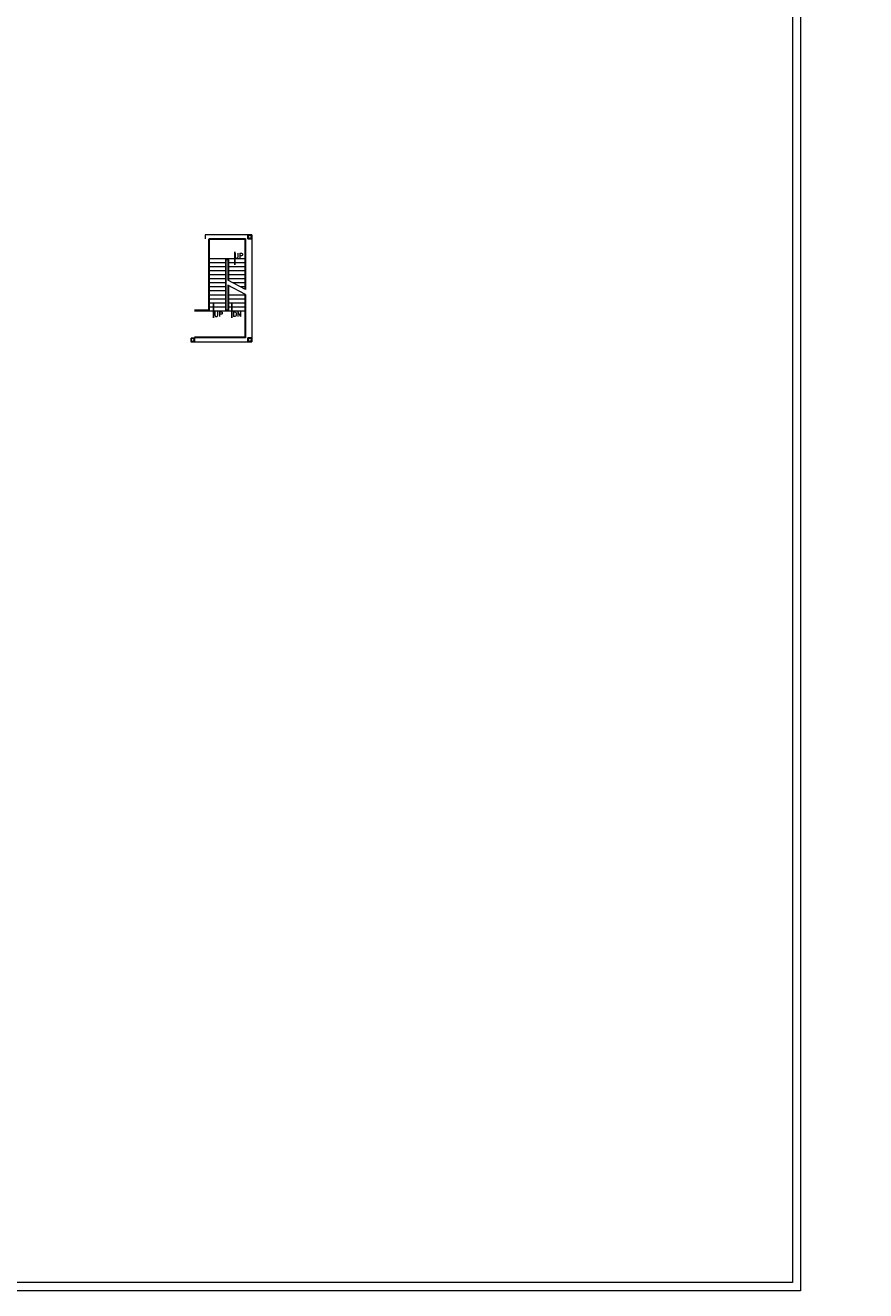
# Model space of a CAD drawing. Header units: inches. Extents: x 0 to 1544102, y 0 to 23144100.
# Tile 170 of 203: x 723861 to 776112, y 88595 to 167230. Entities that reach past the tile are written whole.
import ezdxf

# ---------------------------------------------------------------- set-up
doc = ezdxf.new("R2010")
doc.units = ezdxf.units.IN
doc.header["$LTSCALE"] = 1800
doc.header["$MEASUREMENT"] = 0
doc.linetypes.add('CENTER', pattern=[2, 1.25, -0.25, 0.25, -0.25])
for name, color, linetype, lineweight in [('A-DOOR', 31, 'Continuous', 9), ('LEADER', 4, 'Continuous', 15), ('OPENING EO', 2, 'Continuous', 18), ('RAIN WATER', 6, 'Continuous', 18), ('STAIR', 2, 'Continuous', 15), ('TEXT', 3, 'Continuous', 18), ('WALL', 6, 'Continuous', 18)]:
    doc.layers.add(name, color=color, linetype=linetype, lineweight=lineweight)
doc.layers.add('COL', color=1, linetype='Continuous')
doc.styles.add('ROMANC', font='ROMANC.SHX')
doc.styles.add('ROMANS', font='romans.shx')
doc.linetypes.add('FENCELINE1', pattern='A,0.25,-0.1,[133,ltypeshp.shx,S=0.1,R=0,X=-0.1,Y=0],-0.1,1', length=1.45)
doc.dimstyles.new('270-TA-100', dxfattribs={"dimscale": 150, "dimtxt": 400, "dimasz": 2, "dimexe": 0.75, "dimexo": 1, "dimgap": 1, "dimtad": 1, "dimdec": 0, "dimzin": 12, "dimdsep": 46, "dimtxsty": 'ROMANS', "dimcen": 0, "dimclrd": 256, "dimclre": 256, "dimclrt": 6, "dimadec": 1, "dimazin": 3, "dimtfac": 1, "dimtdec": 0, "dimtix": 1, "dimtmove": 2, "dimatfit": 0, "dimfxl": 1.25, "dimarcsym": 2})

# ---------------------------------------------------------------- blocks, each defined once
blk = doc.blocks.new('Stub column')
at = {"layer": 'COL', "linetype": 'ByBlock'}
for p, q in [((-108, 90), (-108, -90)), ((-108, 90), (-100, 90)), ((-108, 90), (-100, 90)), ((-108, 90), (-108, -90)), ((-25, 100), (-100, 100)), ((-100, 100), (-100, -100)), ((-100, 100), (-100, -100)), ((-25, 100), (-100, 100)), ((90, 108), (-90, 108)), ((-90, 100), (-90, 108)), ((-90, 100), (-90, 108)), ((-25, 100), (100, 100)), ((90, 100), (90, 108)), ((100, 100), (100, -100)), ((108, 90), (100, 90)), ((108, 90), (108, -90)), ((-108, -90), (-100, -90)), ((-108, -90), (-100, -90)), ((-100, -100), (-25, -100)), ((-100, -100), (-25, -100)), ((-90, -100), (-90, -108)), ((-90, -100), (-90, -108)), ((90, -108), (-90, -108)), ((100, -100), (-25, -100)), ((90, -100), (90, -108)), ((108, -90), (100, -90))]:
    blk.add_line(p, q, dxfattribs=at)
for points in [[(-25, -100), (-25, -97, 0.401544), (-31, -91), (-88, -88, -0.401544), (-94, -82), (-94, 82, -0.401544), (-88, 88), (-31, 91, 0.401544), (-25, 97), (-25, 100)], [(-25, -100), (-25, -97, 0.401544), (-31, -91), (-88, -88, -0.401544), (-94, -82), (-94, 82, -0.401544), (-88, 88), (-31, 91, 0.401544), (-25, 97), (-25, 100)], [(25, -100), (25, -97, -0.401544), (31, -91), (88, -88, 0.401544), (94, -82), (94, 82, 0.401544), (88, 88), (31, 91, -0.401544), (25, 97), (25, 100)]]:
    blk.add_lwpolyline(points, format="xyb", dxfattribs=at)

msp = doc.modelspace()

# ---------------------------------------------------------------- linework, layer by layer
at = {"layer": 'A-DOOR'}
for points in [[(430964.61, 295794.51), (772061.32, 295794.51), (772061.32, 88594.63), (430964.61, 88594.63)], [(431464.61, 295294.51), (771561.32, 295294.51), (771561.32, 89094.63), (431464.61, 89094.63)]]:
    msp.add_lwpolyline(points, close=True, dxfattribs=at)
at = {"layer": 'COL'}
for points in [[(737706.79, 154199.89), (737936.79, 154199.89), (737936.79, 153969.89), (737706.79, 153969.89)], [(737706.79, 147799.89), (737936.79, 147799.89), (737936.79, 147569.89), (737706.79, 147569.89)]]:
    msp.add_lwpolyline(points, close=True, dxfattribs=at)
at = {"layer": 'RAIN WATER'}
for p, q in [((735046.79, 154199.89), (735046.79, 153969.89)), ((737936.79, 154199.89), (735046.79, 154199.89))]:
    msp.add_line(p, q, dxfattribs=at)
at = {"layer": 'STAIR', "linetype": 'FENCELINE1', "ltscale": 0.25}
for p, q in [((735251.79, 153969.89), (735251.79, 149519.89)), ((737551.79, 153969.89), (735301.79, 153969.89)), ((737551.79, 153969.89), (737551.79, 150814.3)), ((737551.79, 150510.99), (737551.79, 147799.89)), ((735251.79, 149519.89), (734386.79, 149519.89)), ((737551.79, 147799.89), (734386.79, 147799.89))]:
    msp.add_line(p, q, dxfattribs=at)
at = {"layer": 'STAIR'}
for p, q in [((735301.79, 153919.89), (735301.79, 149469.89)), ((737501.79, 153919.89), (735301.79, 153919.89)), ((737501.79, 153919.89), (737501.79, 150840.44)), ((737501.79, 152719.89), (735301.79, 152719.89)), ((736301.79, 152719.89), (736301.79, 149469.89)), ((736501.79, 152719.89), (736501.79, 151363.13)), ((736301.79, 152469.89), (735301.79, 152469.89)), ((736301.79, 152219.89), (735301.79, 152219.89)), ((736301.79, 151969.89), (735301.79, 151969.89)), ((737501.79, 152469.89), (736501.79, 152469.89)), ((737501.79, 152219.89), (736501.79, 152219.89)), ((737501.79, 151969.89), (736501.79, 151969.89)), ((736301.79, 151719.89), (735301.79, 151719.89)), ((736301.79, 151469.89), (735301.79, 151469.89)), ((736301.79, 151219.89), (735301.79, 151219.89)), ((737551.79, 150814.3), (736451.79, 151389.26)), ((737551.79, 150510.99), (736451.79, 151085.95)), ((737501.79, 151719.89), (736501.79, 151719.89)), ((737501.79, 151469.89), (736501.79, 151469.89)), ((736501.79, 151059.82), (736501.79, 149469.89)), ((737501.79, 151219.89), (736775.83, 151219.89)), ((736301.79, 150969.89), (735301.79, 150969.89)), ((736301.79, 150719.89), (735301.79, 150719.89)), ((736301.79, 150469.89), (735301.79, 150469.89)), ((736301.79, 150219.89), (735301.79, 150219.89)), ((737501.79, 150469.89), (736501.79, 150469.89)), ((737501.79, 150219.89), (736501.79, 150219.89)), ((737501.79, 150969.89), (737254.13, 150969.89)), ((737501.79, 150537.13), (737501.79, 147849.89)), ((736301.79, 149469.89), (734386.79, 149469.89)), ((736301.79, 149969.89), (735301.79, 149969.89)), ((736301.79, 149719.89), (735301.79, 149719.89)), ((737501.79, 149469.89), (736301.79, 149469.89)), ((737501.79, 149969.89), (736501.79, 149969.89)), ((737501.79, 149719.89), (736501.79, 149719.89)), ((737501.79, 147849.89), (734386.79, 147849.89))]:
    msp.add_line(p, q, dxfattribs=at)
at = {"layer": 'STAIR', "linetype": 'FENCELINE1', "ltscale": 0.25}
msp.add_lwpolyline([(736451.79, 151085.95), (736451.79, 149519.89), (736351.79, 149519.89), (736351.79, 152669.89), (736451.79, 152669.89), (736451.79, 151389.26)], dxfattribs=at)
at = {"layer": 'WALL'}
msp.add_line((737936.79, 154114.89), (737936.79, 147799.89), dxfattribs=at)
at = {"layer": 'WALL', "flags": 128}
msp.add_lwpolyline([(734156.79, 147569.89), (737706.79, 147569.89)], dxfattribs=at)

# ---------------------------------------------------------------- block references
at = {"layer": 'COL', "xscale": -1, "rotation": 180}
for p in [(737821.8, 154084.89), (734271.79, 147684.89), (737821.8, 147684.89)]:
    msp.add_blockref('Stub column', p, dxfattribs=at)

# ---------------------------------------------------------------- texts
at = {"layer": 'OPENING EO', "color": 3, "char_height": 300, "attachment_point": 1, "style": 'ROMANS'}
for s, insert, width in [('\\pi804.11;4 NOS 1800x700 \\P\\pi311.26;FLOOR CUTOUT (TYP.) ', (603599.45, 153456.06), 5565.3721), ('\\pi338.39;150 MM HEIGHT \\P\\pi995.54;RCC KERB', (596408.87, 113306.79), 4262.5), ('\\pi338.39;150 MM HEIGHT \\P\\pi995.54;RCC KERB', (472091, 113106.79), 4262.5), ('\\pi152.68;4 NOS 1500x700 \\P\\pi452.68;FLOOR CUTOUT \\P\\pi1524.1;(TYP.) ', (481015.33, 108744.71), 4262.5), ('\\pi152.68;4 NOS 1500x700 \\P\\pi452.68;FLOOR CUTOUT \\P\\pi1524.1;(TYP.) ', (603515.33, 108744.71), 4262.5)]:
    msp.add_mtext(s, dxfattribs=dict(at, insert=insert, width=width))
at = {"layer": 'TEXT', "linetype": 'CENTER', "style": 'ROMANC'}
for s, p in [('UP', (736856.91, 152765.97, -1000)), ('UP', (735594.29, 149127.87, -1000)), ('DN', (736744.29, 149128.84, -1000))]:
    msp.add_text(s, height=300, dxfattribs=at).set_placement(p)

# ---------------------------------------------------------------- leaders
at = {"layer": 'LEADER'}
for points in [[(736889.03, 152349.09), (736889.03, 153154.17)], [(735554.79, 149914.35), (735554.79, 149041.8)], [(736704.79, 149915.32), (736704.79, 149042.77)]]:
    msp.add_leader(points, dimstyle='270-TA-100', dxfattribs=at)

doc.saveas('drawing.dxf')
